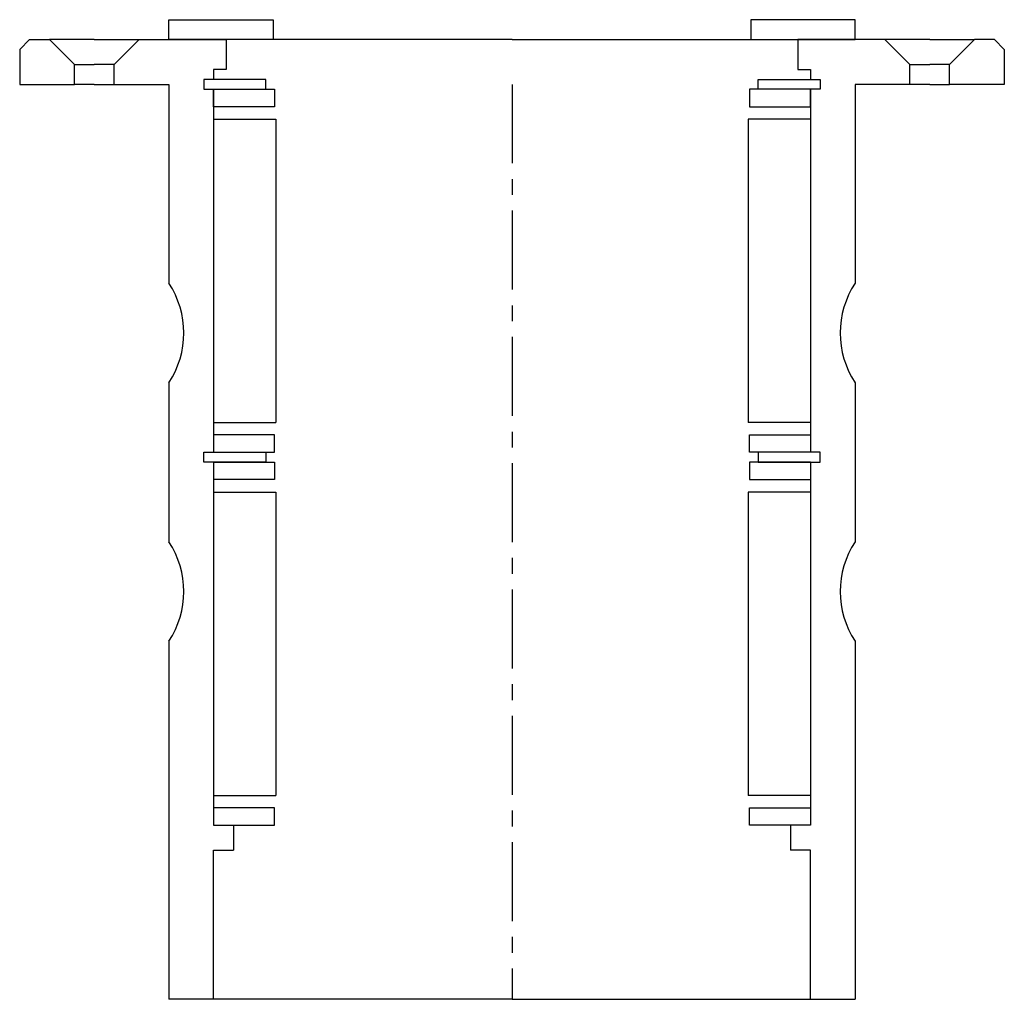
# Model space of a CAD drawing. Header units: millimetres. Extents: x -99 to 99, y -184 to 13.
import ezdxf

# ---------------------------------------------------------------- set-up
doc = ezdxf.new("R2010")
doc.units = ezdxf.units.MM
doc.header["$LTSCALE"] = 0.5
doc.header["$MEASUREMENT"] = 0
doc.linetypes.add('CENTER', pattern=[50.8, 31.75, -6.35, 6.35, -6.35])
doc.layers.get('0').update_dxf_attribs({"linetype": 'CONTINUOUS'})
doc.layers.add('Center', color=1, linetype='CENTER')

msp = doc.modelspace()

# ---------------------------------------------------------------- linework, layer by layer
for p, q in [((-69, 13), (-48, 13)), ((-69, 9), (-69, 13)), ((-48, 13), (-48, 9)), ((69, 13), (48, 13)), ((48, 13), (48, 9)), ((69, 9), (69, 13)), ((-99, 7), (-97, 9)), ((-97, 9), (-93, 9)), ((-93, 9), (-88, 4)), ((-84, 9), (-93, 9)), ((-84, 9), (-75, 9)), ((-75, 9), (-80, 4)), ((-75, 9), (-57.5, 9)), ((-48, 9), (-69, 9)), ((0, 9), (-57.5, 9)), ((-57.5, 9), (-57.5, 3)), ((0, 9), (57.5, 9)), ((48, 9), (69, 9)), ((75, 9), (57.5, 9)), ((57.5, 9), (57.5, 3)), ((75, 9), (80, 4)), ((84, 9), (75, 9)), ((84, 9), (93, 9)), ((93, 9), (88, 4)), ((97, 9), (93, 9)), ((99, 7), (97, 9)), ((-99, 7), (-99, 0)), ((99, 7), (99, 0)), ((-88, 0), (-88, 4)), ((-88, 4), (-84, 4)), ((-80, 4), (-84, 4)), ((-80, 0), (-80, 4)), ((80, 0), (80, 4)), ((80, 4), (84, 4)), ((88, 4), (84, 4)), ((88, 0), (88, 4)), ((-60, 3), (-60, 1)), ((-57.5, 3), (-60, 3)), ((57.5, 3), (60, 3)), ((60, 3), (60, 1)), ((-99, 0), (-88, 0)), ((-84, 0), (-88, 0)), ((-84, 0), (-80, 0)), ((-80, 0), (-69, 0)), ((-69, 0), (-69, -40)), ((-49.5, 1), (-62, 1)), ((-62, 1), (-62, -1)), ((-62, 1), (-62, -1)), ((-60, 1), (-62, 1)), ((-49.5, -1), (-49.5, 1)), ((49.5, 1), (62, 1)), ((49.5, -1), (49.5, 1)), ((60, 1), (62, 1)), ((62, 1), (62, -1)), ((62, 1), (62, -1)), ((69, 0), (69, -40)), ((80, 0), (69, 0)), ((84, 0), (80, 0)), ((84, 0), (88, 0)), ((99, 0), (88, 0)), ((-62, -1), (-49.5, -1)), ((-62, -1), (-60, -1)), ((-60, -1), (-60, -74)), ((-60, -1), (-47.75, -1)), ((-60, -4.5), (-60, -1)), ((-47.75, -1), (-47.75, -4.5)), ((60, -1), (47.75, -1)), ((47.75, -1), (47.75, -4.5)), ((62, -1), (49.5, -1)), ((60, -1), (60, -74)), ((60, -4.5), (60, -1)), ((62, -1), (60, -1)), ((-47.75, -4.5), (-60, -4.5)), ((47.75, -4.5), (60, -4.5)), ((-60, -7), (-60, -66)), ((-60, -7), (-47.5, -7)), ((-47.5, -7), (-47.5, -68)), ((47.5, -7), (47.5, -68)), ((60, -7), (47.5, -7)), ((60, -7), (60, -66)), ((-69, -60), (-69, -92)), ((69, -60), (69, -92)), ((-60, -68), (-47.5, -68)), ((60, -68), (47.5, -68)), ((-47.75, -70.5), (-60, -70.5)), ((-47.75, -74), (-47.75, -70.5)), ((47.75, -70.5), (60, -70.5)), ((47.75, -74), (47.75, -70.5)), ((-62, -74), (-49.5, -74)), ((-62, -76), (-62, -74)), ((-60, -74), (-47.75, -74)), ((-49.5, -74), (-49.5, -76)), ((60, -74), (47.75, -74)), ((62, -74), (49.5, -74)), ((49.5, -74), (49.5, -76)), ((62, -76), (62, -74)), ((-49.5, -76), (-62, -76)), ((-60, -76), (-60, -149)), ((-60, -76), (-47.75, -76)), ((-47.75, -76), (-47.75, -79.5)), ((47.75, -76), (47.75, -79.5)), ((60, -76), (47.75, -76)), ((49.5, -76), (62, -76)), ((60, -76), (60, -149)), ((-47.75, -79.5), (-60, -79.5)), ((47.75, -79.5), (60, -79.5)), ((-60, -82), (-47.5, -82)), ((-47.5, -82), (-47.5, -143)), ((47.5, -82), (47.5, -143)), ((60, -82), (47.5, -82)), ((-69, -112), (-69, -184)), ((69, -112), (69, -184)), ((-60, -143), (-47.5, -143)), ((60, -143), (47.5, -143)), ((-47.75, -145.5), (-60, -145.5)), ((-47.75, -149), (-47.75, -145.5)), ((47.75, -149), (47.75, -145.5)), ((47.75, -145.5), (60, -145.5)), ((-60, -149), (-47.75, -149)), ((-60, -149), (-56, -149)), ((-56, -149), (-56, -154)), ((60, -149), (47.75, -149)), ((60, -149), (56, -149)), ((56, -149), (56, -154)), ((-60, -184), (-60, -154)), ((-60, -154), (-56, -154)), ((60, -154), (56, -154)), ((60, -184), (60, -154)), ((-60, -184), (-69, -184)), ((0, -184), (-60, -184)), ((0, -184), (60, -184)), ((60, -184), (69, -184))]:
    msp.add_line(p, q)
for centre, start, end in [((-84.17, -50), 326.6015, 33.3985), ((84.17, -50), 146.6015, 213.3985), ((-84.17, -102), 326.6015, 33.3985), ((84.17, -102), 146.6015, 213.3985)]:
    msp.add_arc(centre, 18.17, start, end)
at = {"layer": 'Center'}
msp.add_line((0, 0), (0, -184), dxfattribs=at)

doc.saveas('drawing.dxf')
